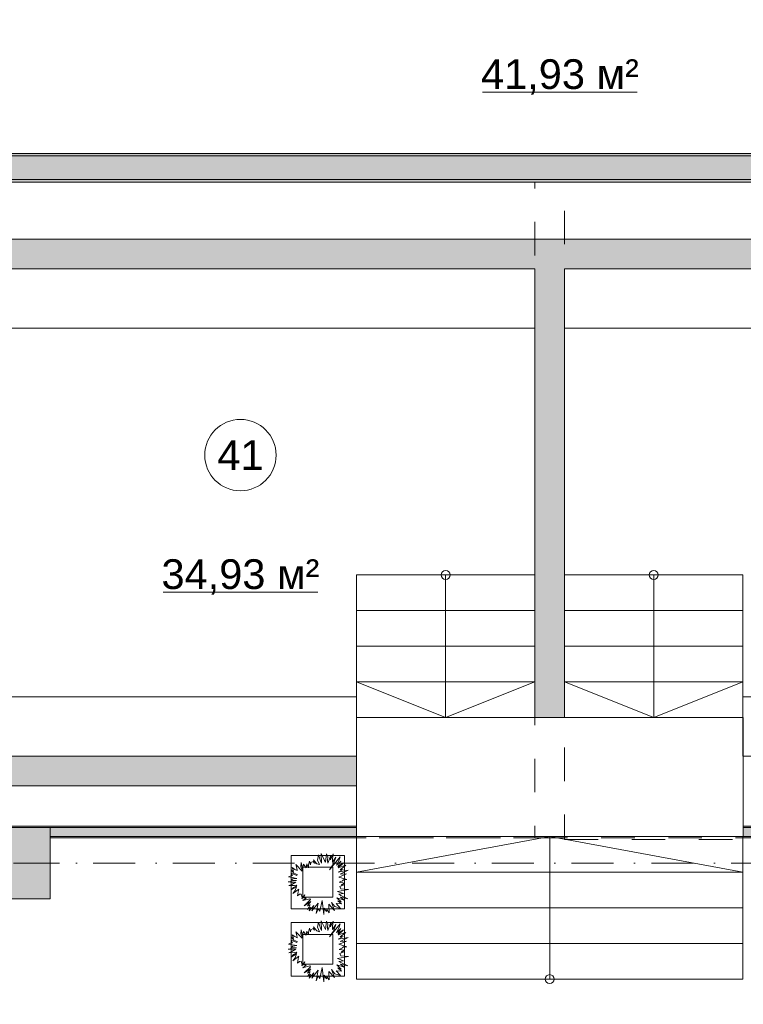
# Model space of a CAD drawing. Header units: millimetres. Extents: x -14761 to 157739, y -22400 to 107990.
# Tile 100 of 256: x 63045 to 69128, y 52813 to 61095. Entities that reach past the tile are written whole.
import ezdxf

# ---------------------------------------------------------------- set-up
doc = ezdxf.new("R2010")
doc.units = ezdxf.units.MM
doc.header["$MEASUREMENT"] = 0
doc.linetypes.add('Штриховая', pattern=[564.444447, 282.222223, -282.222223])
doc.linetypes.add('Штрихпунктирная', pattern=[670.277762, 352.777767, -176.388884, 0, -141.111112])
for name, color, linetype in [('Интерьер - Мебель', 7, 'Continuous'), ('Конструктив - Колонны', 7, 'Continuous'), ('Конструктив - Лестницы в бассейны', 7, 'Continuous'), ('Конструктив - стены бассейнов жб нов', 7, 'Continuous'), ('Конструктив - Стены Блок 200 нов', 7, 'Continuous'), ('Элемент Модели - Зона', 7, 'Continuous'), ('Элемент Модели - Оси', 7, 'Continuous')]:
    doc.layers.add(name, color=color, linetype=linetype)
doc.styles.add('СГЕНЕРИР_СТИЛЬ_1', font='txt')

msp = doc.modelspace()

# ---------------------------------------------------------------- hatches: boundary and pattern name
at = {"layer": 'Конструктив - Колонны', "linetype": 'Continuous', "lineweight": 0, "true_color": 0x000000}
msp.add_hatch(color=18, dxfattribs=at).paths.add_polyline_path([(62700, 53700), (63300, 53700), (63300, 54300), (62700, 54300)])
at = {"layer": 'Конструктив - стены бассейнов жб нов', "linetype": 'Continuous', "lineweight": 0, "true_color": 0x000000}
for points in [[(61875, 59000), (73125, 59000), (73125, 59250), (61875, 59250)], [(67375, 59000), (67375, 55225), (67625, 55225), (67625, 59000)], [(61875, 54650), (65875, 54650), (65875, 54900), (61875, 54900)], [(61138, 54300), (65875, 54300), (65875, 54312.5), (61138, 54312.5)], [(63300, 54300), (63300, 54225), (65875, 54225), (65875, 54300)], [(73862, 54312.5), (69125, 54312.5), (69125, 54300), (73862, 54300)], [(69125, 54300), (69125, 54225), (71700.1, 54225), (71700.1, 54300)], [(63300, 54212.5), (65875, 54212.5), (65875, 54225), (63300, 54225)], [(69125, 54225), (69125, 54212.5), (71700.1, 54212.5), (71700.1, 54225)]]:
    msp.add_hatch(color=18, dxfattribs=at).paths.add_polyline_path(points)
at = {"layer": 'Конструктив - Стены Блок 200 нов', "linetype": 'Continuous', "lineweight": 0, "true_color": 0x000000}
for points in [[(74480, 59970), (60850, 59970), (60850, 59950), (74480, 59950)], [(74500, 59950), (60830, 59950), (60830, 59750), (74500, 59750)], [(73862, 59750), (61138, 59750), (61138, 59730), (73862, 59730)]]:
    msp.add_hatch(color=18, dxfattribs=at).paths.add_polyline_path(points)

# ---------------------------------------------------------------- linework, layer by layer
at = {"layer": 'Интерьер - Мебель', "color": 7, "linetype": 'Continuous', "lineweight": 15}
for p, q in [((65325.8, 54065.5), (65325.8, 53615.5)), ((65775.8, 54065.5), (65325.8, 54065.5)), ((65775.8, 53615.5), (65775.8, 54065.5)), ((65425.8, 53965.5), (65425.8, 53715.5)), ((65675.8, 53965.5), (65425.8, 53965.5)), ((65675.8, 53715.5), (65675.8, 53965.5)), ((65425.8, 53715.5), (65675.8, 53715.5)), ((65325.8, 53615.5), (65775.8, 53615.5)), ((65325.8, 53500.6), (65325.8, 53050.6)), ((65775.8, 53500.6), (65325.8, 53500.6)), ((65775.8, 53050.6), (65775.8, 53500.6)), ((65425.8, 53400.6), (65425.8, 53150.6)), ((65675.8, 53400.6), (65425.8, 53400.6)), ((65675.8, 53150.6), (65675.8, 53400.6)), ((65425.8, 53150.6), (65675.8, 53150.6)), ((65325.8, 53050.6), (65775.8, 53050.6))]:
    msp.add_line(p, q, dxfattribs=at)
at = {"layer": 'Интерьер - Мебель', "color": 252, "linetype": 'Continuous', "lineweight": 5, "flags": 128}
for points in [[(65744.2, 53785.3), (65807.9, 53779.8), (65715, 53763.3), (65766.4, 53744.8), (65727.2, 53739.1), (65744, 53728.9), (65803.6, 53701.5), (65742.8, 53715.2), (65773.4, 53689.3), (65711.1, 53709.4), (65748.4, 53674.6), (65718.2, 53683.7), (65749.6, 53657.8), (65704.1, 53660.9), (65742.6, 53619), (65693.2, 53635.3), (65666.4, 53669.9), (65689.9, 53603), (65643.2, 53654.2), (65644.8, 53583.8), (65626.6, 53609.7), (65623.5, 53592.6), (65603, 53622.1), (65601.2, 53567.9), (65587.1, 53686.8), (65568.2, 53595.7), (65554.4, 53616.6), (65535.8, 53576.5), (65552.9, 53664.2), (65501.8, 53599.2), (65517.1, 53643.1), (65478, 53598), (65490.1, 53630.5), (65463.1, 53610.5), (65486, 53650.5), (65465, 53641), (65491, 53676.5), (65435.7, 53642.3), (65489.2, 53693.7), (65483.4, 53701.5), (65425, 53685.3), (65451.8, 53706.9), (65430.3, 53709), (65441.4, 53734.6), (65415.8, 53700.8), (65419.7, 53710.2), (65411, 53740.8), (65397.8, 53738.6), (65379.8, 53725.1), (65386.1, 53760.3), (65392.2, 53782.1), (65342.1, 53744.3), (65359.8, 53769), (65372, 53801.2), (65325.7, 53774.9), (65347.1, 53795.7), (65369.8, 53807.5), (65375.4, 53816.5), (65354.6, 53812.7), (65307.8, 53811.5), (65333, 53821.7), (65365.1, 53840.8), (65337.9, 53836.6), (65302.7, 53842.4), (65370.4, 53854), (65325.8, 53856.4), (65340.2, 53867.7), (65373.8, 53872.1), (65336, 53879.5), (65303, 53884.5), (65327, 53894.6), (65338.6, 53895.5), (65327, 53917), (65373.6, 53897.7), (65376.5, 53905.6), (65349.2, 53916.7), (65325.8, 53945.1), (65345.4, 53933.2), (65336.3, 53963.1), (65357.6, 53947.8), (65378.3, 53937.5), (65375, 53957.9), (65366.6, 53987.8), (65419.1, 53933), (65419.9, 53944.9), (65407.6, 53970.3), (65412.2, 54004.6), (65423, 53955.7), (65430.6, 53991.1), (65451.9, 53959.7), (65459, 53993.7), (65472.2, 53960.9), (65472, 53984.9), (65482.1, 54018.3), (65488.5, 53986.3), (65491.5, 54004.6), (65510.4, 54015.6), (65521.5, 54001.2), (65515.5, 54029.1), (65541.7, 53995.9), (65565.8, 53988.2), (65548.2, 54026.4), (65556.3, 54069.7), (65575.3, 54011.2), (65582.7, 53998.9), (65578.2, 54080.9), (65606.8, 54024), (65615.6, 54008.3), (65625.1, 54077.5), (65634.9, 54053.8), (65631.9, 54024.8), (65635.1, 54000.1), (65659.5, 54065.2), (65658.3, 54029.6), (65678.7, 54077.5), (65675.6, 54034.2), (65674.6, 54007.4), (65702.6, 54050.6), (65681.3, 53994), (65649.1, 53945.1), (65737.6, 54054), (65728.2, 54019.5), (65708.1, 53982.9), (65744.8, 54015.8), (65719.4, 53973.3), (65766.4, 54003.5), (65723.2, 53961.9), (65786.8, 53983.3), (65738.7, 53945.2), (65764.4, 53947), (65722.3, 53924.6), (65807.2, 53940.6), (65773.1, 53923.7), (65739.1, 53907), (65791.6, 53909.2), (65754, 53893.3), (65727.5, 53882.6), (65795.2, 53862), (65766.4, 53860.9), (65757.8, 53852.5), (65731.2, 53839.1), (65774.8, 53832.9), (65748.1, 53818.6), (65770, 53818.3), (65736.1, 53804.6)], [(65744.2, 53220.4), (65807.9, 53214.9), (65715, 53198.5), (65766.4, 53179.9), (65727.2, 53174.3), (65744, 53164), (65803.6, 53136.6), (65742.8, 53150.3), (65773.4, 53124.5), (65711.1, 53144.5), (65748.4, 53109.7), (65718.2, 53118.8), (65749.6, 53092.9), (65704.1, 53096), (65742.6, 53054.1), (65693.2, 53070.4), (65666.4, 53105), (65689.9, 53038.1), (65643.2, 53089.3), (65644.8, 53018.9), (65626.6, 53044.8), (65623.5, 53027.8), (65603, 53057.2), (65601.2, 53003), (65587.1, 53121.9), (65568.2, 53030.8), (65554.4, 53051.8), (65535.8, 53011.6), (65552.9, 53099.3), (65501.8, 53034.3), (65517.1, 53078.2), (65478, 53033.1), (65490.1, 53065.6), (65463.1, 53045.7), (65486, 53085.6), (65465, 53076.1), (65491, 53111.6), (65435.7, 53077.4), (65489.2, 53128.8), (65483.4, 53136.7), (65425, 53120.5), (65451.8, 53142.1), (65430.3, 53144.1), (65441.4, 53169.7), (65415.8, 53136), (65419.7, 53145.4), (65411, 53175.9), (65397.8, 53173.7), (65379.8, 53160.2), (65386.1, 53195.4), (65392.2, 53217.3), (65342.1, 53179.5), (65359.8, 53204.1), (65372, 53236.3), (65325.7, 53210), (65347.1, 53230.8), (65369.8, 53242.7), (65375.4, 53251.6), (65354.6, 53247.8), (65307.8, 53246.7), (65333, 53256.8), (65365.1, 53275.9), (65337.9, 53271.7), (65302.7, 53277.6), (65370.4, 53289.1), (65325.8, 53291.6), (65340.2, 53302.8), (65373.8, 53307.3), (65336, 53314.6), (65303, 53319.6), (65327, 53329.7), (65338.6, 53330.7), (65327, 53352.2), (65373.6, 53332.8), (65376.5, 53340.7), (65349.2, 53351.9), (65325.8, 53380.2), (65345.4, 53368.3), (65336.3, 53398.2), (65357.6, 53382.9), (65378.3, 53372.6), (65375, 53393.1), (65366.6, 53422.9), (65419.1, 53368.2), (65419.9, 53380), (65407.6, 53405.4), (65412.2, 53439.7), (65423, 53390.8), (65430.6, 53426.2), (65451.9, 53394.8), (65459, 53428.8), (65472.2, 53396.1), (65472, 53420.1), (65482.1, 53453.4), (65488.5, 53421.4), (65491.5, 53439.7), (65510.4, 53450.7), (65521.5, 53436.3), (65515.5, 53464.2), (65541.7, 53431), (65565.8, 53423.3), (65548.2, 53461.5), (65556.3, 53504.8), (65575.3, 53446.4), (65582.7, 53434), (65578.2, 53516), (65606.8, 53459.1), (65615.6, 53443.5), (65625.1, 53512.6), (65634.9, 53488.9), (65631.9, 53460), (65635.1, 53435.2), (65659.5, 53500.3), (65658.3, 53464.7), (65678.7, 53512.7), (65675.6, 53469.3), (65674.6, 53442.5), (65702.6, 53485.7), (65681.3, 53429.1), (65649.1, 53380.3), (65737.6, 53489.1), (65728.2, 53454.6), (65708.1, 53418), (65744.8, 53450.9), (65719.4, 53408.4), (65766.4, 53438.6), (65723.2, 53397.1), (65786.8, 53418.4), (65738.7, 53380.3), (65764.4, 53382.1), (65722.3, 53359.7), (65807.2, 53375.7), (65773.1, 53358.8), (65739.1, 53342.2), (65791.6, 53344.3), (65754, 53328.4), (65727.5, 53317.7), (65795.2, 53297.2), (65766.4, 53296), (65757.8, 53287.6), (65731.2, 53274.2), (65774.8, 53268), (65748.1, 53253.7), (65770, 53253.4), (65736.1, 53239.8)]]:
    msp.add_lwpolyline(points, close=True, dxfattribs=at)
at = {"layer": 'Конструктив - Колонны', "color": 251, "linetype": 'Continuous', "lineweight": 5, "true_color": 0x575757}
msp.add_line((63080, 54000), (63380, 54000), dxfattribs=at)
at = {"layer": 'Конструктив - Колонны', "color": 251, "linetype": 'Continuous', "lineweight": 15, "true_color": 0x575757, "flags": 128}
msp.add_lwpolyline([(62700, 53700), (63300, 53700), (63300, 54300), (62700, 54300)], close=True, dxfattribs=at)
at = {"layer": 'Конструктив - Лестницы в бассейны', "color": 7, "linetype": 'Continuous', "lineweight": 15}
for p, q in [((65875, 56425), (67375, 56425)), ((65875, 56125), (65875, 56425)), ((66625, 56425), (66625, 56125)), ((67375, 56425), (67375, 56125)), ((69125, 56425), (67625, 56425)), ((67625, 56425), (67625, 56125)), ((68375, 56425), (68375, 56125)), ((69125, 56125), (69125, 56425)), ((67375, 56125), (65875, 56125)), ((65875, 56125), (67375, 56125)), ((65875, 55825), (65875, 56125)), ((66625, 56125), (66625, 55525)), ((67375, 56125), (67375, 55825)), ((67625, 56125), (69125, 56125)), ((69125, 56125), (67625, 56125)), ((67625, 56125), (67625, 55825)), ((68375, 56125), (68375, 55525)), ((69125, 55825), (69125, 56125)), ((67375, 55825), (65875, 55825)), ((65875, 55825), (67375, 55825)), ((65875, 55525), (65875, 55825)), ((67375, 55825), (67375, 55525)), ((67625, 55825), (69125, 55825)), ((69125, 55825), (67625, 55825)), ((67625, 55825), (67625, 55525)), ((69125, 55525), (69125, 55825)), ((67375, 55525), (65875, 55525)), ((65875, 55525), (67375, 55525)), ((65875, 55225), (65875, 55525)), ((66625, 55225), (65875, 55525)), ((66625, 55525), (66625, 55225)), ((67375, 55525), (66625, 55225)), ((67375, 55525), (67375, 55225)), ((67625, 55525), (69125, 55525)), ((69125, 55525), (67625, 55525)), ((67625, 55525), (67625, 55225)), ((67625, 55525), (68375, 55225)), ((68375, 55525), (68375, 55225)), ((68375, 55225), (69125, 55525)), ((69125, 55225), (69125, 55525)), ((67375, 55225), (65875, 55225)), ((67625, 55225), (69125, 55225)), ((69125, 54225), (65875, 54225)), ((65875, 54225), (65875, 53925)), ((67500, 54225), (65875, 53925)), ((67500, 53925), (67500, 54225)), ((69125, 53925), (67500, 54225)), ((69125, 53925), (69125, 54225)), ((69125, 53925), (65875, 53925)), ((65875, 53925), (65875, 53625)), ((65875, 53925), (69125, 53925)), ((67500, 53325), (67500, 53925)), ((69125, 53625), (69125, 53925)), ((69125, 53625), (65875, 53625)), ((65875, 53625), (65875, 53325)), ((65875, 53625), (69125, 53625)), ((69125, 53325), (69125, 53625)), ((69125, 53325), (65875, 53325)), ((65875, 53325), (65875, 53025)), ((65875, 53325), (69125, 53325)), ((67500, 53025), (67500, 53325)), ((69125, 53025), (69125, 53325)), ((65875, 53025), (69125, 53025))]:
    msp.add_line(p, q, dxfattribs=at)
at = {"layer": 'Конструктив - Лестницы в бассейны', "color": 7, "linetype": 'Continuous', "lineweight": 15, "flags": 128}
for points in [[(61875, 54900), (65875, 54900), (65875, 55400), (62375, 55400), (62375, 58500), (67375, 58500), (67375, 59000), (61875, 59000)], [(67625, 58500), (67625, 59000), (73125, 59000), (73125, 54900), (69125, 54900), (69125, 55400), (72625, 55400), (72625, 58500), (68125, 58500)], [(65875, 55225), (65875, 54225), (69125.1, 54225), (69125.1, 55225)]]:
    msp.add_lwpolyline(points, close=True, dxfattribs=at)
for points in [[(66662.5, 56425, -1), (66587.5, 56425, -1)], [(68337.5, 56425, 1), (68412.5, 56425, 1)], [(67537.5, 53025, 1), (67462.5, 53025, 1)]]:
    msp.add_lwpolyline(points, format="xyb", close=True, dxfattribs=at)
at = {"layer": 'Конструктив - стены бассейнов жб нов', "color": 251, "linetype": 'Continuous', "lineweight": 20, "true_color": 0x575757}
for p, q in [((65875, 54300), (63300, 54300)), ((71700.1, 54300), (69125, 54300)), ((63300, 54225), (65875, 54225)), ((69125, 54225), (71700.1, 54225))]:
    msp.add_line(p, q, dxfattribs=at)
at = {"layer": 'Конструктив - стены бассейнов жб нов', "color": 251, "linetype": 'Continuous', "lineweight": 20, "true_color": 0x575757, "flags": 128}
for points in [[(73375, 59250), (61625, 59250)], [(61875, 59000), (67375, 59000)], [(67375, 59000), (67375, 55225)], [(67625, 55225), (67625, 59000)], [(67625, 59000), (73125, 59000)], [(67375, 55225), (67625, 55225)], [(65875, 54900), (61875, 54900)], [(65875, 54650), (65875, 54900)], [(61875, 54650), (65875, 54650)], [(65875, 54312.5), (61138, 54312.5)], [(73862, 54312.5), (69125, 54312.5)], [(63300, 54212.5), (65875, 54212.5)], [(69125, 54212.5), (71700.1, 54212.5)]]:
    msp.add_lwpolyline(points, dxfattribs=at)
at = {"layer": 'Конструктив - Стены Блок 200 нов', "color": 251, "linetype": 'Continuous', "lineweight": 20, "true_color": 0x575757}
for p, q in [((74500, 59950), (60830, 59950)), ((61138, 59750), (73862, 59750))]:
    msp.add_line(p, q, dxfattribs=at)
at = {"layer": 'Конструктив - Стены Блок 200 нов', "color": 251, "linetype": 'Continuous', "lineweight": 20, "true_color": 0x575757, "flags": 128}
for points in [[(74480, 59970), (60850, 59970)], [(61138, 59730), (73862, 59730)]]:
    msp.add_lwpolyline(points, dxfattribs=at)
at = {"layer": 'Элемент Модели - Зона', "color": 7, "linetype": 'Continuous', "lineweight": 15}
for p, q in [((66935.9, 60484.9), (68236.5, 60484.9)), ((64249.9, 56278.9), (65550.5, 56278.9))]:
    msp.add_line(p, q, dxfattribs=at)
at = {"layer": 'Элемент Модели - Зона', "color": 7, "linetype": 'Штриховая', "lineweight": 15, "flags": 128}
for points in [[(36150, 44957.4), (36110, 44957.4), (36110, 36320), (41880.3, 36320), (41880.3, 39141.6), (45142.5, 42405.1), (45156.7, 42391), (45156.7, 42420), (63300, 42420), (63300, 42400), (77399.7, 42400), (77399.7, 42420), (114081.4, 42420), (117316.7, 39176.5), (117320.1, 38841.9), (117320.1, 36305), (117360, 36305), (117360, 34300), (117120, 34300), (117120, 35700), (116700, 35700), (116700, 36100), (108300, 36100), (108300, 35700), (107700, 35700), (107700, 36100), (99320, 36100), (99320, 26970), (107700, 26970), (107700, 27650), (108300, 27650), (108300, 26460), (112380, 26460), (112380, 27370), (112500, 27370), (112500, 21180.1), (117120, 21180.1), (117120, 26250), (116650, 26250), (116650, 27750), (117120, 27750), (117120, 32800), (117360, 32800), (117360, 20150.1), (117120, 20150.1), (117120, 20940.1), (99320, 20940.1), (99320, 14650.1), (117120, 14650.1), (117120, 17700.1), (116700.1, 17700.1), (116700.1, 18325.6), (117120, 18325.6), (117120, 18650.1), (117360, 18650.1), (117360, 18320.1), (120850, 18320.1), (120850, 37205.1), (120238.9, 37205.1), (120238.9, 45000), (125700, 45000), (125700, 45300), (126300, 45300), (126300, 45000), (141025, 45000), (141025, 45100), (140125, 45100), (140125, 47500), (132700, 47500), (132700, 53680), (130530, 53680), (130530, 54300), (129182.9, 54300), (126300, 54300), (126300, 53700), (125700, 53700), (125700, 54212.5), (124799.8, 54212.5), (117300, 54212.5), (117300, 53700), (116700, 53700), (116700, 54212.5), (108300, 54212.5), (108300, 53700), (107700, 53700), (107700, 54212.5), (99300, 54212.5), (99300, 53700), (98700, 53700), (98700, 54212.5), (90650, 54212.5), (90650, 53700), (90050, 53700), (89950, 53700), (89950, 48632.8), (77450.1, 48632.8), (77450.1, 53800), (77450.1, 61690), (77460.1, 61690), (77460.1, 67850), (74720, 67850), (74720, 59730), (73964.5, 59730), (73964.5, 54212), (72300.1, 54212), (72300.1, 53700), (71700.1, 53700), (71700.1, 54212), (63300, 54212), (63300, 53700), (62700, 53700), (62700, 54212), (61025, 54212), (61025, 46500), (61025, 45000), (54300, 45000), (54300, 44700), (53700, 44700), (53700, 45000), (45300, 45000), (45300, 44700), (44700, 44700), (44700, 45000), (36750, 45000), (36750, 44700), (36150, 44700)], [(60850, 59970), (61000, 59970), (65300, 59970), (69800, 59970), (70000, 59970), (74300, 59970), (74480, 59970), (74480, 62499.9), (74480, 62699.9), (74480, 62800), (74480, 63080), (72300.1, 63080), (72300.1, 62700), (71700.1, 62700), (71700.1, 63080), (63300, 63080), (63300, 62700), (62700, 62700), (62700, 63080), (60850, 63080)], [(61035.5, 59730), (61035.5, 54212), (62700, 54212), (62700, 54300), (63300, 54300), (63300, 54212), (67375, 54212), (67375, 59730)], [(67625, 54200), (69125, 54200), (69125, 54212), (71700.1, 54212), (71700.1, 54300), (72300.1, 54300), (72300.1, 54212), (73964.5, 54212), (73964.5, 59730), (67625, 59730)]]:
    msp.add_lwpolyline(points, close=True, dxfattribs=at)
at = {"layer": 'Элемент Модели - Зона', "color": 7, "linetype": 'Continuous', "lineweight": 15, "flags": 128}
msp.add_lwpolyline([(65200.2, 57432.5, 1), (64600.2, 57432.5, 1)], format="xyb", close=True, dxfattribs=at)
at = {"layer": 'Элемент Модели - Оси', "color": 7, "linetype": 'Штрихпунктирная', "lineweight": 15}
msp.add_line((-12760.6, 54000), (155650, 54000), dxfattribs=at)

# ---------------------------------------------------------------- texts
at = {"layer": 'Элемент Модели - Зона', "color": 7, "lineweight": 15, "char_height": 250, "attachment_point": 5, "style": 'СГЕНЕРИР_СТИЛЬ_1'}
for s, insert in [('\\A1;{\\pqc;\\fArial|b0|i0|c204|p38;41,93 м²}', (67586.2, 60614.2)), ('\\A1;{\\pqc;\\fArial|b0|i0|c204|p38;41}', (64900.2, 57432.5)), ('\\A1;{\\pqc;\\fArial|b0|i0|c204|p38;34,93 м²}', (64900.2, 56408.3))]:
    msp.add_mtext(s, dxfattribs=dict(at, insert=insert))

doc.saveas('drawing.dxf')
